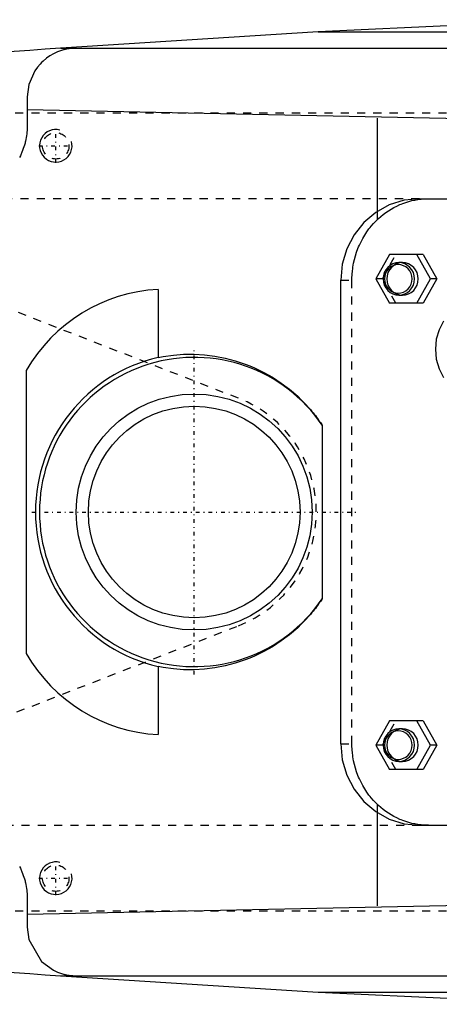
# Model space of a CAD drawing. Extents: x -502 to 168, y -90 to 90.
# Tile 2 of 9: x -399 to -348, y -60 to 60. Entities that reach past the tile are written whole.
import ezdxf

# ---------------------------------------------------------------- set-up
doc = ezdxf.new("R2010")
doc.units = 0
doc.linetypes.add('CENTER', pattern=[1.5, 0.45, -0.5, 0.05, -0.5])
doc.linetypes.add('DASHED', pattern=[2, 1, -1])
for name, color, linetype in [('AM_0', 7, 'CONTINUOUS'), ('AM_10', 7, 'CONTINUOUS'), ('AM_3', 7, 'DASHED'), ('AM_7', 7, 'CENTER')]:
    doc.layers.add(name, color=color, linetype=linetype)

msp = doc.modelspace()

# ---------------------------------------------------------------- linework, layer by layer
at = {"layer": 'AM_0', "color": 7, "linetype": 'CONTINUOUS'}
for p, q in [((-331.04, 60.5), (-362.76, 59)), ((-362.76, 59), (-394.4, 57)), ((-362.76, 59), (-152.3, 59)), ((-394.4, 57), (-142.93, 57)), ((-398.5, 51), (-398.5, 47.5)), ((-398.5, 49.45), (-279.16, 47)), ((-355.5, 36.95), (-355.5, 48.38)), ((-350.34, 38.5), (-262.3, 38.5)), ((-354, 31.65), (-355.67, 28.65)), ((-349.88, 31.65), (-354, 31.65)), ((-348.98, 28.65), (-350.65, 31.65)), ((-349.88, 31.65), (-348.2, 28.65)), ((-352.41, 30.65), (-352.86, 30.65)), ((-360, -28.5), (-360, 28.5)), ((-355.67, 28.65), (-354, 25.65)), ((-350.65, 25.65), (-348.98, 28.65)), ((-348.2, 28.65), (-349.88, 25.65)), ((-348.2, 28.65), (-348.98, 28.65)), ((-382.43, 27.36), (-382.43, 18.99)), ((-352.86, 26.65), (-352.41, 26.65)), ((-349.88, 25.65), (-354, 25.65)), ((-398.65, 17.38), (-398.65, -17.38)), ((-362.27, 10.66), (-362.27, -10.66)), ((-382.43, -18.99), (-382.43, -27.36)), ((-354, -25.65), (-355.67, -28.65)), ((-349.88, -25.65), (-354, -25.65)), ((-348.98, -28.65), (-350.65, -25.65)), ((-349.88, -25.65), (-348.2, -28.65)), ((-352.41, -26.65), (-352.86, -26.65)), ((-355.67, -28.65), (-354, -31.65)), ((-350.65, -31.65), (-348.98, -28.65)), ((-348.2, -28.65), (-349.88, -31.65)), ((-348.2, -28.65), (-348.98, -28.65)), ((-352.86, -30.65), (-352.41, -30.65)), ((-349.88, -31.65), (-354, -31.65)), ((-355.5, -48.38), (-355.5, -36.95)), ((-350.34, -38.5), (-262.3, -38.5)), ((-279.16, -47), (-398.5, -49.45)), ((-398.5, -47.5), (-398.5, -51)), ((-394.4, -57), (-362.76, -59)), ((-394.4, -57), (-142.93, -57)), ((-362.76, -59), (-152.3, -59)), ((-362.76, -59), (-331.04, -60.5))]:
    msp.add_line(p, q, dxfattribs=at)
for points in [[(-350.34, 38.5), (-352.23, 38.31), (-354.04, 37.74), (-355.71, 36.81), (-357.17, 35.57), (-358.37, 34.06), (-359.26, 32.33), (-359.81, 30.45), (-360, 28.5)], [(-352.41, 26.65), (-352.03, 26.69), (-351.67, 26.8), (-351.34, 26.99), (-351.04, 27.24), (-350.8, 27.54), (-350.63, 27.88), (-350.52, 28.26), (-350.48, 28.65), (-350.52, 29.04), (-350.63, 29.42), (-350.8, 29.76), (-351.04, 30.06), (-351.34, 30.31), (-351.67, 30.5), (-352.03, 30.61), (-352.41, 30.65)], [(-347.36, 23.47), (-347.92, 22.39), (-348.26, 21.22), (-348.38, 20), (-348.26, 18.78), (-347.92, 17.61), (-347.36, 16.53)], [(-352.41, -30.65), (-352.03, -30.61), (-351.67, -30.5), (-351.34, -30.31), (-351.04, -30.06), (-350.8, -29.76), (-350.63, -29.42), (-350.52, -29.04), (-350.48, -28.65), (-350.52, -28.26), (-350.63, -27.88), (-350.8, -27.54), (-351.04, -27.24), (-351.34, -26.99), (-351.67, -26.8), (-352.03, -26.69), (-352.41, -26.65)], [(-360, -28.5), (-359.81, -30.45), (-359.26, -32.33), (-358.37, -34.06), (-357.17, -35.57), (-355.71, -36.81), (-354.04, -37.74), (-352.23, -38.31), (-350.34, -38.5)]]:
    msp.add_lwpolyline(points, dxfattribs=at)
for points in [[(-352.86, 30.65), (-353.24, 30.61), (-353.6, 30.5), (-353.94, 30.31), (-354.23, 30.06), (-354.47, 29.76), (-354.65, 29.42), (-354.76, 29.04), (-354.8, 28.65), (-354.76, 28.26), (-354.65, 27.88), (-354.47, 27.54), (-354.23, 27.24), (-353.94, 26.99), (-353.6, 26.8), (-353.24, 26.69), (-352.86, 26.65), (-352.49, 26.69), (-352.12, 26.8), (-351.79, 26.99), (-351.5, 27.24), (-351.26, 27.54), (-351.08, 27.88), (-350.97, 28.26), (-350.93, 28.65), (-350.97, 29.04), (-351.08, 29.42), (-351.26, 29.76), (-351.5, 30.06), (-351.79, 30.31), (-352.12, 30.5), (-352.49, 30.61)], [(-352.93, 26.9), (-352.6, 26.93), (-352.28, 27.03), (-351.99, 27.19), (-351.73, 27.41), (-351.52, 27.68), (-351.37, 27.98), (-351.27, 28.31), (-351.24, 28.65), (-351.27, 28.99), (-351.37, 29.32), (-351.52, 29.62), (-351.73, 29.89), (-351.99, 30.11), (-352.28, 30.27), (-352.6, 30.37), (-352.93, 30.4), (-353.26, 30.37), (-353.58, 30.27), (-353.87, 30.11), (-354.12, 29.89), (-354.33, 29.62), (-354.49, 29.32), (-354.59, 28.99), (-354.62, 28.65), (-354.59, 28.31), (-354.49, 27.98), (-354.33, 27.68), (-354.12, 27.41), (-353.87, 27.19), (-353.58, 27.03), (-353.26, 26.93)], [(-352.86, -26.65), (-353.24, -26.69), (-353.6, -26.8), (-353.94, -26.99), (-354.23, -27.24), (-354.47, -27.54), (-354.65, -27.88), (-354.76, -28.26), (-354.8, -28.65), (-354.76, -29.04), (-354.65, -29.42), (-354.47, -29.76), (-354.23, -30.06), (-353.94, -30.31), (-353.6, -30.5), (-353.24, -30.61), (-352.86, -30.65), (-352.49, -30.61), (-352.12, -30.5), (-351.79, -30.31), (-351.5, -30.06), (-351.26, -29.76), (-351.08, -29.42), (-350.97, -29.04), (-350.93, -28.65), (-350.97, -28.26), (-351.08, -27.88), (-351.26, -27.54), (-351.5, -27.24), (-351.79, -26.99), (-352.12, -26.8), (-352.49, -26.69)], [(-352.93, -30.4), (-352.6, -30.37), (-352.28, -30.27), (-351.99, -30.11), (-351.73, -29.89), (-351.52, -29.62), (-351.37, -29.32), (-351.27, -28.99), (-351.24, -28.65), (-351.27, -28.31), (-351.37, -27.98), (-351.52, -27.68), (-351.73, -27.41), (-351.99, -27.19), (-352.28, -27.03), (-352.6, -26.93), (-352.93, -26.9), (-353.26, -26.93), (-353.58, -27.03), (-353.87, -27.19), (-354.12, -27.41), (-354.33, -27.68), (-354.49, -27.98), (-354.59, -28.31), (-354.62, -28.65), (-354.59, -28.99), (-354.49, -29.32), (-354.33, -29.62), (-354.12, -29.89), (-353.87, -30.11), (-353.58, -30.27), (-353.26, -30.37)]]:
    msp.add_lwpolyline(points, close=True, dxfattribs=at)
for points in [[(-392.5, 57, 0), (-392.51, 57, 0), (-392.52, 57, 0), (-392.54, 57, 0), (-392.54, 57, 0), (-392.55, 57, 0), (-392.57, 57, 0), (-392.58, 57, 0), (-392.59, 57, 0), (-392.61, 57, 0), (-392.62, 57, 0), (-392.63, 57, 0), (-392.64, 57, 0), (-392.65, 57, 0), (-392.67, 57, 0), (-392.68, 57, 0), (-392.7, 57, 0), (-392.71, 57, 0), (-392.72, 57, 0), (-392.73, 57, 0), (-392.74, 57, 0), (-392.75, 56.99, 0), (-392.76, 56.99, 0), (-392.77, 56.99, 0), (-392.78, 56.99, 0), (-392.8, 56.99, 0), (-392.81, 56.99, 0), (-392.81, 56.99, 0), (-392.83, 56.99, 0), (-392.84, 56.99, 0), (-392.86, 56.99, 0), (-392.87, 56.99, 0), (-392.89, 56.99, 0), (-392.89, 56.99, 0), (-392.9, 56.99, 0), (-392.91, 56.99, 0), (-392.93, 56.98, 0), (-392.94, 56.98, 0), (-392.96, 56.98, 0), (-392.97, 56.98, 0), (-392.98, 56.98, 0), (-392.99, 56.98, 0), (-393, 56.98, 0), (-393.02, 56.98, 0), (-393.03, 56.98, 0), (-393.04, 56.98, 0), (-393.06, 56.97, 0), (-393.07, 56.97, 0), (-393.07, 56.97, 0), (-393.09, 56.97, 0), (-393.1, 56.97, 0), (-393.15, 56.96, 0), (-393.24, 56.95, 0), (-393.28, 56.95, 0), (-393.33, 56.94, 0), (-393.41, 56.93, 0), (-393.5, 56.92, 0), (-393.58, 56.9, 0), (-393.67, 56.88, 0), (-393.76, 56.87, 0), (-393.8, 56.86, 0), (-393.84, 56.85, 0), (-393.93, 56.83, 0), (-394.01, 56.81, 0), (-394.05, 56.8, 0), (-394.3, 56.72, 0), (-394.8, 56.54, 0), (-395.27, 56.32, 0), (-395.72, 56.06, 0), (-396.15, 55.76, 0), (-396.55, 55.42, 0), (-396.74, 55.24, 0), (-396.92, 55.05, 0), (-397.26, 54.65, 0), (-397.56, 54.22, 0), (-398.3, 52.55, 0), (-398.5, 51, 0)], [(-398.5, 47.5, 0), (-398.5, 47.39, 0), (-398.51, 47.16, 0), (-398.52, 46.93, 0), (-398.53, 46.82, 0), (-398.54, 46.7, 0), (-398.56, 46.47, 0), (-398.59, 46.24, 0), (-398.63, 46.01, 0), (-398.67, 45.79, 0), (-398.73, 45.56, 0), (-398.75, 45.44, 0), (-398.78, 45.33, 0), (-398.85, 45.1, 0), (-398.91, 44.88, 0), (-398.99, 44.66, 0), (-399.07, 44.44, 0), (-399.16, 44.22, 0), (-399.21, 44.11, 0), (-399.25, 44, 0), (-399.35, 43.79, 0), (-399.46, 43.58, 0)], [(-382.43, 18.99, 0), (-381.81, 19.11, 0), (-380.56, 19.28, 0), (-379.3, 19.38, 0), (-378.66, 19.39, 0), (-378.02, 19.39, 0), (-376.73, 19.31, 0), (-375.46, 19.15, 0), (-374.2, 18.91, 0), (-372.96, 18.59, 0), (-371.75, 18.18, 0), (-371.16, 17.96, 0), (-370.58, 17.71, 0), (-369.45, 17.16, 0), (-368.37, 16.55, 0), (-367.31, 15.85, 0), (-366.28, 15.08, 0), (-365.29, 14.22, 0), (-364.81, 13.76, 0), (-364.35, 13.29, 0), (-363.83, 12.71, 0), (-363.68, 12.54, 0), (-363.54, 12.37, 0), (-363.47, 12.28, 0), (-363.4, 12.19, 0), (-363.26, 12.02, 0), (-363.12, 11.84, 0), (-362.98, 11.67, 0), (-362.85, 11.49, 0), (-362.72, 11.3, 0), (-362.65, 11.21, 0), (-362.59, 11.12, 0), (-362.46, 10.94, 0), (-362.33, 10.75, 0), (-362.27, 10.66, 0)], [(-362.27, -10.66, 0), (-362.33, -10.75, 0), (-362.46, -10.94, 0), (-362.59, -11.12, 0), (-362.65, -11.21, 0), (-362.72, -11.3, 0), (-362.85, -11.49, 0), (-362.98, -11.67, 0), (-363.12, -11.84, 0), (-363.26, -12.02, 0), (-363.4, -12.19, 0), (-363.47, -12.28, 0), (-363.54, -12.37, 0), (-363.68, -12.54, 0), (-363.83, -12.71, 0), (-364.35, -13.29, 0), (-364.81, -13.76, 0), (-365.29, -14.22, 0), (-366.28, -15.08, 0), (-367.31, -15.85, 0), (-368.37, -16.55, 0), (-369.45, -17.16, 0), (-370.58, -17.71, 0), (-371.16, -17.96, 0), (-371.75, -18.18, 0), (-372.96, -18.59, 0), (-374.2, -18.91, 0), (-375.46, -19.15, 0), (-376.73, -19.31, 0), (-378.02, -19.39, 0), (-378.66, -19.39, 0), (-379.3, -19.38, 0), (-380.56, -19.28, 0), (-381.81, -19.11, 0), (-382.43, -18.99, 0)], [(-399.46, -43.58, 0), (-399.35, -43.79, 0), (-399.25, -44, 0), (-399.21, -44.11, 0), (-399.16, -44.22, 0), (-399.07, -44.44, 0), (-398.99, -44.66, 0), (-398.91, -44.88, 0), (-398.84, -45.1, 0), (-398.78, -45.33, 0), (-398.75, -45.44, 0), (-398.73, -45.56, 0), (-398.67, -45.79, 0), (-398.63, -46.02, 0), (-398.59, -46.25, 0), (-398.56, -46.47, 0), (-398.54, -46.7, 0), (-398.53, -46.82, 0), (-398.52, -46.93, 0), (-398.51, -47.16, 0), (-398.5, -47.39, 0), (-398.5, -47.5, 0)], [(-398.5, -51, 0), (-398.3, -52.55, 0), (-396.74, -55.24, 0), (-395.27, -56.32, 0), (-394.8, -56.54, 0), (-394.3, -56.72, 0), (-394.05, -56.8, 0), (-394.01, -56.81, 0), (-393.93, -56.83, 0), (-393.84, -56.85, 0), (-393.8, -56.86, 0), (-393.76, -56.87, 0), (-393.67, -56.88, 0), (-393.58, -56.9, 0), (-393.5, -56.92, 0), (-393.41, -56.93, 0), (-393.33, -56.94, 0), (-393.28, -56.95, 0), (-393.24, -56.95, 0), (-393.15, -56.96, 0), (-393.07, -56.97, 0), (-393.02, -56.98, 0), (-393, -56.98, 0), (-392.99, -56.98, 0), (-392.98, -56.98, 0), (-392.97, -56.98, 0), (-392.96, -56.98, 0), (-392.94, -56.98, 0), (-392.93, -56.98, 0), (-392.91, -56.99, 0), (-392.9, -56.99, 0), (-392.89, -56.99, 0), (-392.89, -56.99, 0), (-392.87, -56.99, 0), (-392.86, -56.99, 0), (-392.84, -56.99, 0), (-392.83, -56.99, 0), (-392.81, -56.99, 0), (-392.81, -56.99, 0), (-392.8, -56.99, 0), (-392.78, -56.99, 0), (-392.77, -56.99, 0), (-392.76, -56.99, 0), (-392.75, -56.99, 0), (-392.74, -57, 0), (-392.73, -57, 0), (-392.72, -57, 0), (-392.71, -57, 0), (-392.7, -57, 0), (-392.68, -57, 0), (-392.67, -57, 0), (-392.65, -57, 0), (-392.64, -57, 0), (-392.63, -57, 0), (-392.62, -57, 0), (-392.61, -57, 0), (-392.59, -57, 0), (-392.58, -57, 0), (-392.57, -57, 0), (-392.55, -57, 0), (-392.54, -57, 0), (-392.54, -57, 0), (-392.52, -57, 0), (-392.51, -57, 0), (-392.5, -57, 0)]]:
    msp.add_polyline3d(points, dxfattribs=at)
for radius in [14.5, 13]:
    msp.add_circle((-378, 0), radius, dxfattribs=at)
for centre, radius, start, end in [((-252.42, -1937.95), 2000, 94.07093, 95.81789), ((-381.32, 7.39), 20, 93.1819, 150.0439), ((-378, 0), 19.5, 103.1294, 256.8706), ((-378, 0), 19, 34.1216, 325.8784), ((-381.32, -7.39), 20, 209.9561, 266.8181), ((-252.42, 1937.95), 2000, 264.18211, 265.92907)]:
    msp.add_arc(centre, radius, start, end, dxfattribs=at)
at = {"layer": 'AM_10', "color": 7, "linetype": 'CONTINUOUS'}
for centre in [(-395, 45), (-395, -45)]:
    msp.add_arc(centre, 2, 75, 15, dxfattribs=at)
at = {"layer": 'AM_3', "color": 6, "linetype": 'DASHED'}
for p, q in [((-325, 49), (-424, 49)), ((-350.34, 38.5), (-433.21, 38.5)), ((-355.5, 35.93), (-355.5, 36.95)), ((-372.56, 13.98), (-424, 34)), ((-354.89, 28.65), (-353.22, 31.65)), ((-360, 28.5), (-358.62, 28.5)), ((-358.62, -28.5), (-358.62, 28.5)), ((-354.89, 28.65), (-355.67, 28.65)), ((-353.22, 25.65), (-354.89, 28.65)), ((-424, -34), (-372.56, -13.98)), ((-354.89, -28.65), (-353.22, -25.65)), ((-360, -28.5), (-358.62, -28.5)), ((-354.89, -28.65), (-355.67, -28.65)), ((-353.22, -31.65), (-354.89, -28.65)), ((-355.5, -36.95), (-355.5, -35.93)), ((-433.21, -38.5), (-350.34, -38.5)), ((-424, -49), (-325, -49))]:
    msp.add_line(p, q, dxfattribs=at)
for points in [[(-352.41, 30.65), (-352.79, 30.61), (-353.15, 30.5), (-353.48, 30.31), (-353.78, 30.06), (-354.02, 29.76), (-354.2, 29.42), (-354.31, 29.04), (-354.34, 28.65), (-354.31, 28.26), (-354.2, 27.88), (-354.02, 27.54), (-353.78, 27.24), (-353.48, 26.99), (-353.15, 26.8), (-352.79, 26.69), (-352.41, 26.65)], [(-352.41, -26.65), (-352.79, -26.69), (-353.15, -26.8), (-353.48, -26.99), (-353.78, -27.24), (-354.02, -27.54), (-354.2, -27.88), (-354.31, -28.26), (-354.34, -28.65), (-354.31, -29.04), (-354.2, -29.42), (-354.02, -29.76), (-353.78, -30.06), (-353.48, -30.31), (-353.15, -30.5), (-352.79, -30.61), (-352.41, -30.65)]]:
    msp.add_lwpolyline(points, dxfattribs=at)
for points in [[(-355.5, 35.93, 0), (-355.36, 36.07, 0), (-355.07, 36.32, 0), (-354.77, 36.57, 0), (-354.61, 36.69, 0), (-354.46, 36.8, 0), (-354.13, 37.02, 0), (-353.8, 37.23, 0), (-353.46, 37.42, 0), (-353.11, 37.6, 0), (-352.75, 37.77, 0), (-352.57, 37.84, 0), (-352.39, 37.91, 0), (-352.02, 38.04, 0), (-351.64, 38.16, 0), (-351.27, 38.26, 0), (-350.89, 38.34, 0), (-350.52, 38.4, 0), (-350.33, 38.43, 0), (-350.14, 38.45, 0), (-349.76, 38.48, 0), (-349.39, 38.5, 0), (-349.21, 38.5, 0)], [(-358.62, 28.5, 0), (-358.62, 28.72, 0), (-358.6, 29.18, 0), (-358.56, 29.64, 0), (-358.53, 29.87, 0), (-358.5, 30.1, 0), (-358.42, 30.56, 0), (-358.32, 31.02, 0), (-358.2, 31.47, 0), (-358.05, 31.92, 0), (-357.89, 32.37, 0), (-357.8, 32.58, 0), (-357.71, 32.8, 0), (-357.51, 33.22, 0), (-357.29, 33.63, 0), (-357.05, 34.03, 0), (-356.8, 34.42, 0), (-356.53, 34.78, 0), (-356.39, 34.96, 0), (-356.25, 35.13, 0), (-355.96, 35.47, 0), (-355.66, 35.78, 0), (-355.5, 35.93, 0)], [(-355.5, -35.93, 0), (-355.66, -35.78, 0), (-355.96, -35.47, 0), (-356.25, -35.13, 0), (-356.39, -34.96, 0), (-356.53, -34.78, 0), (-356.8, -34.42, 0), (-357.05, -34.03, 0), (-357.29, -33.63, 0), (-357.51, -33.22, 0), (-357.71, -32.8, 0), (-357.8, -32.58, 0), (-357.89, -32.37, 0), (-358.05, -31.92, 0), (-358.2, -31.47, 0), (-358.32, -31.02, 0), (-358.42, -30.56, 0), (-358.5, -30.1, 0), (-358.53, -29.87, 0), (-358.56, -29.64, 0), (-358.6, -29.18, 0), (-358.62, -28.72, 0), (-358.62, -28.5, 0)], [(-349.21, -38.5, 0), (-349.39, -38.5, 0), (-349.76, -38.48, 0), (-350.14, -38.45, 0), (-350.33, -38.43, 0), (-350.52, -38.4, 0), (-350.89, -38.34, 0), (-351.27, -38.26, 0), (-351.64, -38.16, 0), (-352.02, -38.04, 0), (-352.39, -37.91, 0), (-352.57, -37.84, 0), (-352.75, -37.77, 0), (-353.11, -37.6, 0), (-353.46, -37.42, 0), (-353.8, -37.23, 0), (-354.13, -37.02, 0), (-354.46, -36.8, 0), (-354.61, -36.69, 0), (-354.77, -36.57, 0), (-355.07, -36.32, 0), (-355.36, -36.07, 0), (-355.5, -35.93, 0)]]:
    msp.add_polyline3d(points, dxfattribs=at)
for centre in [(-395, 45), (-395, -45)]:
    msp.add_circle(centre, 1.62, dxfattribs=at)
msp.add_arc((-378, 0), 15, 291.2667, 68.7333, dxfattribs=at)
at = {"layer": 'AM_7', "color": 4, "linetype": 'CENTER'}
for p, q in [((-395, 42.9), (-395, 47.1)), ((-397.1, 45), (-392.9, 45)), ((-378, -19.95), (-378, 19.95)), ((-397.95, 0), (-358.05, 0)), ((-395, -47.1), (-395, -42.9)), ((-397.1, -45), (-392.9, -45))]:
    msp.add_line(p, q, dxfattribs=at)

doc.saveas('drawing.dxf')
